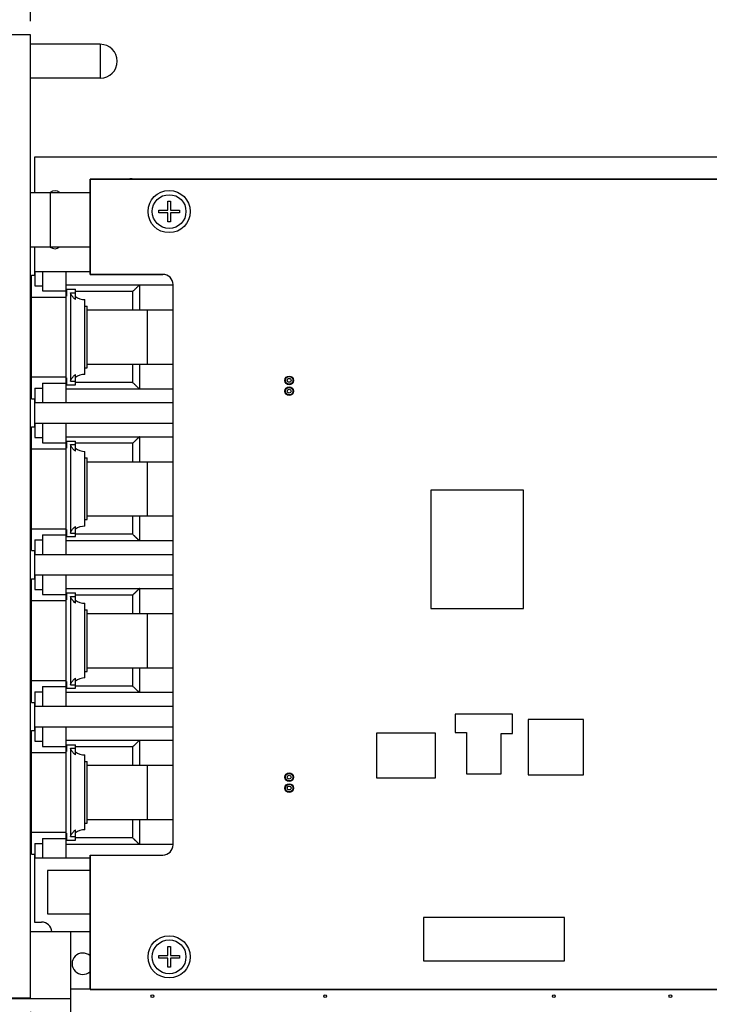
# Model space of a CAD drawing. Header units: inches. Extents: x 0.2 to 16.8, y 0.1 to 10.8.
# Tile 12 of 25: x 8.2 to 11.3, y 3.8 to 8.3. Entities that reach past the tile are written whole.
import ezdxf

# ---------------------------------------------------------------- set-up
doc = ezdxf.new("R2010")
doc.units = ezdxf.units.IN
doc.header["$LTSCALE"] = 0.935
doc.header["$MEASUREMENT"] = 0
doc.layers.get('0').update_dxf_attribs({"linetype": 'CONTINUOUS'})
for name, color, linetype in [('02___PRT_ALL_AXES', 7, 'CONTINUOUS'), ('DIMENSIONS', 7, 'CONTINUOUS'), ('ECAD_ASSY__LABEL_REV1', 7, 'CONTINUOUS'), ('ECAD_CE_LOGO', 7, 'CONTINUOUS'), ('ECAD_CHINA_ROHS_40', 7, 'CONTINUOUS'), ('ECAD_CTICK_NEW', 7, 'CONTINUOUS'), ('ECAD_GLOBAL_FD_70_10_FD70', 7, 'CONTINUOUS'), ('ECAD_S_N_LABEL_REV1', 7, 'CONTINUOUS'), ('ECAD_WEEELOGO_LG', 7, 'CONTINUOUS')]:
    doc.layers.add(name, color=color, linetype=linetype)
doc.styles.get("Standard").update_dxf_attribs({"font": 'txt', "width": 0.8})
doc.dimstyles.new('DIMSTYLE_1', dxfattribs={"dimtxt": 0.125, "dimasz": 0.18, "dimexe": 0.125, "dimexo": 0.0625, "dimgap": 0.0625, "dimtad": 0, "dimtih": 1, "dimtoh": 1, "dimzin": 4, "dimdsep": 46, "dimtxsty": 'STANDARD', "dimblk": '_FILLED', "dimblk1": '_FILLED', "dimblk2": '_FILLED', "dimcen": 0.09, "dimadec": 0, "dimazin": 0, "dimtp": 0.001, "dimtm": 0.001, "dimtfac": 1, "dimtofl": 0, "dimtmove": 0, "dimatfit": 3, "dimldrblk": '_FILLED', "dimfxl": 1, "dimtolj": 1, "dimtzin": 4, "dimarcsym": 0})

# ---------------------------------------------------------------- blocks, each defined once
blk = doc.blocks.new('_FILLED')
at = {"color": 0, "linetype": 'BYBLOCK'}
blk.add_solid([(0, 0), (-1, 0.174), (-1, -0.174)], dxfattribs=at)
blk = doc.blocks.new('*D0')
at = {"layer": 'DIMENSIONS', "color": 2, "linetype": 'CONTINUOUS'}
for p, q in [((8.2118, 3.7732), (8.2118, 1.5888)), ((6.5968, 3.7203), (6.5968, 1.5888)), ((6.5968, 1.7138), (6.2368, 1.7138)), ((8.2118, 1.7138), (8.5718, 1.7138))]:
    blk.add_line(p, q, dxfattribs=at)
at = {"layer": 'DIMENSIONS', "color": 2, "linetype": 'CONTINUOUS', "xscale": 0.18, "yscale": 0.18, "zscale": 0.18}
blk.add_blockref('_FILLED', (6.5968, 1.7138), dxfattribs=at)
at = {"layer": 'DIMENSIONS', "color": 2, "linetype": 'CONTINUOUS', "xscale": 0.18, "yscale": 0.18, "zscale": 0.18, "rotation": 180}
blk.add_blockref('_FILLED', (8.2118, 1.7138), dxfattribs=at)
at = {"layer": 'DIMENSIONS', "color": 2, "linetype": 'CONTINUOUS', "insert": (7.4043, 1.7763), "char_height": 0.125, "width": 0.925, "attachment_point": 2, "line_spacing_factor": 0.9}
blk.add_mtext('1.62{\\Ftxt.shx;\\W1.000000;\\H0.125000; }[41]', dxfattribs=at)
blk = doc.blocks.new('*D1')
at = {"layer": 'DIMENSIONS', "color": 2, "linetype": 'CONTINUOUS'}
for p, q in [((8.2118, 3.7732), (8.2118, 2.3388)), ((14.609, 3.7929), (14.609, 2.3388)), ((8.2118, 2.4638), (10.7354, 2.4638)), ((14.609, 2.4638), (12.0854, 2.4638))]:
    blk.add_line(p, q, dxfattribs=at)
at = {"layer": 'DIMENSIONS', "color": 2, "linetype": 'CONTINUOUS', "xscale": 0.18, "yscale": 0.18, "zscale": 0.18, "rotation": 180}
blk.add_blockref('_FILLED', (8.2118, 2.4638), dxfattribs=at)
at = {"layer": 'DIMENSIONS', "color": 2, "linetype": 'CONTINUOUS', "xscale": 0.18, "yscale": 0.18, "zscale": 0.18}
blk.add_blockref('_FILLED', (14.609, 2.4638), dxfattribs=at)
at = {"layer": 'DIMENSIONS', "color": 2, "linetype": 'CONTINUOUS', "insert": (11.4104, 2.5263), "char_height": 0.125, "width": 1.225, "attachment_point": 2, "line_spacing_factor": 0.9}
blk.add_mtext('6.40{\\Ftxt.shx;\\W1.000000;\\H0.125000; }[162.5]', dxfattribs=at)
blk = doc.blocks.new('*D3')
at = {"layer": 'DIMENSIONS', "color": 2, "linetype": 'CONTINUOUS'}
for p, q in [((8.2118, 8.3412), (8.2118, 9.1537)), ((15.0125, 6.7022), (15.0125, 9.1537)), ((8.2118, 9.0287), (10.9371, 9.0287)), ((15.0125, 9.0287), (12.2871, 9.0287))]:
    blk.add_line(p, q, dxfattribs=at)
at = {"layer": 'DIMENSIONS', "color": 2, "linetype": 'CONTINUOUS', "xscale": 0.18, "yscale": 0.18, "zscale": 0.18, "rotation": 180}
blk.add_blockref('_FILLED', (8.2118, 9.0287), dxfattribs=at)
at = {"layer": 'DIMENSIONS', "color": 2, "linetype": 'CONTINUOUS', "xscale": 0.18, "yscale": 0.18, "zscale": 0.18}
blk.add_blockref('_FILLED', (15.0125, 9.0287), dxfattribs=at)
at = {"layer": 'DIMENSIONS', "color": 2, "linetype": 'CONTINUOUS', "insert": (11.6121, 9.0912), "char_height": 0.125, "width": 1.225, "attachment_point": 2, "line_spacing_factor": 0.9}
blk.add_mtext('6.80{\\Ftxt.shx;\\W1.000000;\\H0.125000; }[172.7]', dxfattribs=at)
blk = doc.blocks.new('*D4')
at = {"layer": 'DIMENSIONS', "color": 2, "linetype": 'CONTINUOUS'}
for p, q in [((7.7693, 7.5597), (7.7693, 9.9037)), ((8.2118, 8.3412), (8.2118, 9.9037)), ((7.7693, 9.7787), (7.3799, 9.7787)), ((8.2118, 9.7787), (8.5718, 9.7787))]:
    blk.add_line(p, q, dxfattribs=at)
at = {"layer": 'DIMENSIONS', "color": 2, "linetype": 'CONTINUOUS', "xscale": 0.18, "yscale": 0.18, "zscale": 0.18}
blk.add_blockref('_FILLED', (7.7693, 9.7787), dxfattribs=at)
at = {"layer": 'DIMENSIONS', "color": 2, "linetype": 'CONTINUOUS', "xscale": 0.18, "yscale": 0.18, "zscale": 0.18, "rotation": 180}
blk.add_blockref('_FILLED', (8.2118, 9.7787), dxfattribs=at)
at = {"layer": 'DIMENSIONS', "color": 2, "linetype": 'CONTINUOUS', "insert": (7.3174, 9.8412), "char_height": 0.125, "width": 1.025, "attachment_point": 3, "line_spacing_factor": 0.9}
blk.add_mtext('.44{\\Ftxt.shx;\\W1.000000;\\H0.125000; }[11.2]', dxfattribs=at)
blk = doc.blocks.new('*D5')
at = {"layer": 'DIMENSIONS', "color": 2, "linetype": 'CONTINUOUS'}
for p, q in [((7.9355, 6.9476), (7.9355, 10.6537)), ((8.2118, 8.3412), (8.2118, 10.6537)), ((7.9355, 10.5287), (7.5755, 10.5287)), ((8.2118, 10.5287), (8.5901, 10.5287))]:
    blk.add_line(p, q, dxfattribs=at)
at = {"layer": 'DIMENSIONS', "color": 2, "linetype": 'CONTINUOUS', "xscale": 0.18, "yscale": 0.18, "zscale": 0.18}
blk.add_blockref('_FILLED', (7.9355, 10.5287), dxfattribs=at)
at = {"layer": 'DIMENSIONS', "color": 2, "linetype": 'CONTINUOUS', "xscale": 0.18, "yscale": 0.18, "zscale": 0.18, "rotation": 180}
blk.add_blockref('_FILLED', (8.2118, 10.5287), dxfattribs=at)
at = {"layer": 'DIMENSIONS', "color": 2, "linetype": 'CONTINUOUS', "insert": (8.6526, 10.5912), "char_height": 0.125, "width": 0.725, "attachment_point": 1, "line_spacing_factor": 0.9}
blk.add_mtext('.28{\\Ftxt.shx;\\W1.000000;\\H0.125000; }[7]', dxfattribs=at)

msp = doc.modelspace()

# ---------------------------------------------------------------- linework, layer by layer
at = {"color": 7, "linetype": 'CONTINUOUS'}
for p, q in [((8.2118, 8.2787), (8.1118, 8.2787)), ((8.2118, 3.8328), (8.2118, 8.2787)), ((8.4863, 7.6136), (8.4863, 7.174)), ((12.7863, 7.6136), (8.4863, 7.6136)), ((8.2118, 7.5507), (8.4863, 7.5507)), ((8.3033, 7.3007), (8.3033, 7.5507)), ((8.8454, 7.4695), (8.8454, 7.5108)), ((8.8454, 7.5108), (8.8572, 7.5108)), ((8.8572, 7.5108), (8.8572, 7.4695)), ((8.8041, 7.4576), (8.8041, 7.4695)), ((8.8041, 7.4695), (8.8454, 7.4695)), ((8.8454, 7.4576), (8.8041, 7.4576)), ((8.8454, 7.4163), (8.8454, 7.4576)), ((8.8572, 7.4695), (8.8986, 7.4695)), ((8.8572, 7.4576), (8.8572, 7.4163)), ((8.8986, 7.4576), (8.8572, 7.4576)), ((8.8986, 7.4695), (8.8986, 7.4576)), ((8.8572, 7.4163), (8.8454, 7.4163)), ((8.2118, 7.3007), (8.4863, 7.3007)), ((8.2315, 7.1876), (8.2315, 7.121)), ((8.2315, 7.1876), (8.4863, 7.1876)), ((8.2665, 7.1876), (8.2665, 7.0974)), ((8.3765, 6.5826), (8.3765, 7.1876)), ((8.4863, 7.174), (8.8224, 7.174)), ((8.2165, 6.6001), (8.2165, 7.1701)), ((8.2165, 7.1701), (8.2315, 7.1701)), ((8.2315, 7.121), (8.2665, 7.121)), ((8.2665, 7.0974), (8.3765, 7.0974)), ((8.3765, 7.1251), (8.8694, 7.1251)), ((8.3785, 7.0951), (8.3765, 7.0951)), ((8.3785, 7.1051), (8.4195, 7.1051)), ((8.3785, 7.105), (8.3785, 7.0731)), ((8.3955, 7.089), (8.3955, 6.6811)), ((8.3955, 7.089), (8.4195, 7.089)), ((8.4195, 7.0582), (8.4195, 7.105)), ((8.6835, 7.0951), (8.4195, 7.0951)), ((8.6835, 7.0101), (8.6835, 7.0951)), ((8.7145, 7.1251), (8.7145, 7.0101)), ((8.8694, 4.5431), (8.8694, 7.127)), ((8.2165, 7.0821), (8.2118, 7.0821)), ((8.2165, 7.0692), (8.3765, 7.0692)), ((8.3785, 7.0731), (8.3765, 7.0731)), ((8.4625, 6.7126), (8.4625, 7.0576)), ((8.4625, 7.0271), (8.4735, 7.0271)), ((8.4735, 6.7431), (8.4735, 7.0271)), ((8.4735, 7.0101), (8.8694, 7.0101)), ((8.7515, 6.7601), (8.7515, 7.0101)), ((8.4625, 6.7431), (8.4735, 6.7431)), ((8.4735, 6.7601), (8.8694, 6.7601)), ((8.6835, 6.6751), (8.6835, 6.7601)), ((8.7145, 6.7601), (8.7145, 6.6451)), ((8.2165, 6.6881), (8.2118, 6.6881)), ((8.2165, 6.701), (8.3765, 6.701)), ((8.3785, 6.6971), (8.3765, 6.6971)), ((8.3785, 6.6751), (8.3765, 6.6751)), ((8.3785, 6.6971), (8.3785, 6.6651)), ((8.3955, 6.6811), (8.4195, 6.6811)), ((8.4195, 6.6651), (8.4195, 6.7119)), ((8.6835, 6.6751), (8.4195, 6.6751)), ((8.2315, 6.6491), (8.2315, 6.5826)), ((8.2315, 6.6491), (8.2665, 6.6491)), ((8.2665, 6.6727), (8.2665, 6.5826)), ((8.2665, 6.6727), (8.3765, 6.6727)), ((8.8694, 6.6451), (8.3765, 6.6451)), ((8.3785, 6.6651), (8.4195, 6.6651)), ((8.2165, 6.6001), (8.2315, 6.6001)), ((8.2315, 6.5826), (8.8694, 6.5826)), ((8.2165, 5.9001), (8.2165, 6.4701)), ((8.2165, 6.4701), (8.2315, 6.4701)), ((8.2315, 6.4876), (8.2315, 6.421)), ((8.2315, 6.4876), (8.8694, 6.4876)), ((8.2665, 6.4876), (8.2665, 6.3974)), ((8.3765, 5.8826), (8.3765, 6.4876)), ((8.2315, 6.421), (8.2665, 6.421)), ((8.3765, 6.4251), (8.8694, 6.4251)), ((8.3785, 6.4051), (8.4195, 6.4051)), ((8.3785, 6.405), (8.3785, 6.3731)), ((8.4195, 6.3582), (8.4195, 6.405)), ((8.7145, 6.4251), (8.7145, 6.3101)), ((8.2165, 6.3821), (8.2118, 6.3821)), ((8.2165, 6.3692), (8.3765, 6.3692)), ((8.2665, 6.3974), (8.3765, 6.3974)), ((8.3785, 6.3951), (8.3765, 6.3951)), ((8.3785, 6.3731), (8.3765, 6.3731)), ((8.3955, 6.389), (8.3955, 5.9811)), ((8.3955, 6.389), (8.4195, 6.389)), ((8.6835, 6.3951), (8.4195, 6.3951)), ((8.4625, 6.0126), (8.4625, 6.3576)), ((8.6835, 6.3101), (8.6835, 6.3951)), ((8.4625, 6.3271), (8.4735, 6.3271)), ((8.4735, 6.0431), (8.4735, 6.3271)), ((8.4735, 6.3101), (8.8694, 6.3101)), ((8.7515, 6.0601), (8.7515, 6.3101)), ((8.4625, 6.0431), (8.4735, 6.0431)), ((8.4735, 6.0601), (8.8694, 6.0601)), ((8.6835, 5.9751), (8.6835, 6.0601)), ((8.7145, 6.0601), (8.7145, 5.9451)), ((8.2165, 6.001), (8.3765, 6.001)), ((8.3785, 5.9971), (8.3765, 5.9971)), ((8.3785, 5.9971), (8.3785, 5.9651)), ((8.4195, 5.9651), (8.4195, 6.0119)), ((8.2165, 5.9881), (8.2118, 5.9881)), ((8.2315, 5.9491), (8.2315, 5.8826)), ((8.2315, 5.9491), (8.2665, 5.9491)), ((8.2665, 5.9727), (8.2665, 5.8826)), ((8.2665, 5.9727), (8.3765, 5.9727)), ((8.3785, 5.9751), (8.3765, 5.9751)), ((8.3785, 5.9651), (8.4195, 5.9651)), ((8.3955, 5.9811), (8.4195, 5.9811)), ((8.6835, 5.9751), (8.4195, 5.9751)), ((8.8694, 5.9451), (8.3765, 5.9451)), ((8.2165, 5.9001), (8.2315, 5.9001)), ((8.2315, 5.8826), (8.8694, 5.8826)), ((8.2165, 5.2001), (8.2165, 5.7701)), ((8.2165, 5.7701), (8.2315, 5.7701)), ((8.2315, 5.7876), (8.2315, 5.721)), ((8.2315, 5.7876), (8.8694, 5.7876)), ((8.2665, 5.7876), (8.2665, 5.6974)), ((8.3765, 5.1826), (8.3765, 5.7876)), ((8.3765, 5.7251), (8.8694, 5.7251)), ((8.7145, 5.7251), (8.7145, 5.6101)), ((8.2165, 5.6821), (8.2118, 5.6821)), ((8.2315, 5.721), (8.2665, 5.721)), ((8.2665, 5.6974), (8.3765, 5.6974)), ((8.3785, 5.6951), (8.3765, 5.6951)), ((8.3785, 5.7051), (8.4195, 5.7051)), ((8.3785, 5.705), (8.3785, 5.6731)), ((8.3955, 5.689), (8.3955, 5.2811)), ((8.3955, 5.689), (8.4195, 5.689)), ((8.4195, 5.6582), (8.4195, 5.705)), ((8.6835, 5.6951), (8.4195, 5.6951)), ((8.6835, 5.6101), (8.6835, 5.6951)), ((8.2165, 5.6692), (8.3765, 5.6692)), ((8.3785, 5.6731), (8.3765, 5.6731)), ((8.4625, 5.3126), (8.4625, 5.6576)), ((8.4625, 5.6271), (8.4735, 5.6271)), ((8.4735, 5.3431), (8.4735, 5.6271)), ((8.4735, 5.6101), (8.8694, 5.6101)), ((8.7515, 5.3601), (8.7515, 5.6101)), ((8.4735, 5.3601), (8.8694, 5.3601)), ((8.6835, 5.2751), (8.6835, 5.3601)), ((8.7145, 5.3601), (8.7145, 5.2451)), ((8.4625, 5.3431), (8.4735, 5.3431)), ((8.2165, 5.2881), (8.2118, 5.2881)), ((8.2165, 5.301), (8.3765, 5.301)), ((8.2665, 5.2727), (8.2665, 5.1826)), ((8.2665, 5.2727), (8.3765, 5.2727)), ((8.3785, 5.2971), (8.3765, 5.2971)), ((8.3785, 5.2751), (8.3765, 5.2751)), ((8.3785, 5.2971), (8.3785, 5.2651)), ((8.3955, 5.2811), (8.4195, 5.2811)), ((8.4195, 5.2651), (8.4195, 5.3119)), ((8.6835, 5.2751), (8.4195, 5.2751)), ((8.2315, 5.2491), (8.2315, 5.1826)), ((8.2315, 5.2491), (8.2665, 5.2491)), ((8.8694, 5.2451), (8.3765, 5.2451)), ((8.3785, 5.2651), (8.4195, 5.2651)), ((8.2165, 5.2001), (8.2315, 5.2001)), ((8.2315, 5.1826), (8.8694, 5.1826)), ((8.2315, 5.0876), (8.2315, 5.021)), ((8.2315, 5.0876), (8.8694, 5.0876)), ((8.2665, 5.0876), (8.2665, 4.9974)), ((8.3765, 4.4826), (8.3765, 5.0876)), ((8.2165, 4.5001), (8.2165, 5.0701)), ((8.2165, 5.0701), (8.2315, 5.0701)), ((8.2315, 5.021), (8.2665, 5.021)), ((8.2665, 4.9974), (8.3765, 4.9974)), ((8.3765, 5.0251), (8.8694, 5.0251)), ((8.3785, 4.9951), (8.3765, 4.9951)), ((8.3785, 5.0051), (8.4195, 5.0051)), ((8.3785, 5.005), (8.3785, 4.9731)), ((8.4195, 4.9582), (8.4195, 5.005)), ((8.6835, 4.9951), (8.4195, 4.9951)), ((8.6835, 4.9101), (8.6835, 4.9951)), ((8.7145, 5.0251), (8.7145, 4.9101)), ((8.2165, 4.9821), (8.2118, 4.9821)), ((8.2165, 4.9692), (8.3765, 4.9692)), ((8.3785, 4.9731), (8.3765, 4.9731)), ((8.3955, 4.989), (8.3955, 4.5811)), ((8.3955, 4.989), (8.4195, 4.989)), ((8.4625, 4.6126), (8.4625, 4.9576)), ((8.4625, 4.9271), (8.4735, 4.9271)), ((8.4735, 4.6431), (8.4735, 4.9271)), ((8.4735, 4.9101), (8.8694, 4.9101)), ((8.7515, 4.6601), (8.7515, 4.9101)), ((8.4625, 4.6431), (8.4735, 4.6431)), ((8.4735, 4.6601), (8.8694, 4.6601)), ((8.6835, 4.5751), (8.6835, 4.6601)), ((8.7145, 4.6601), (8.7145, 4.5451)), ((8.2165, 4.5881), (8.2118, 4.5881)), ((8.2165, 4.601), (8.3765, 4.601)), ((8.3785, 4.5971), (8.3765, 4.5971)), ((8.3785, 4.5971), (8.3785, 4.5651)), ((8.4195, 4.5651), (8.4195, 4.6119)), ((8.2315, 4.5491), (8.2315, 4.4826)), ((8.2315, 4.5491), (8.2665, 4.5491)), ((8.2665, 4.5727), (8.2665, 4.4826)), ((8.2665, 4.5727), (8.3765, 4.5727)), ((8.3785, 4.5751), (8.3765, 4.5751)), ((8.8694, 4.5451), (8.3765, 4.5451)), ((8.3785, 4.5651), (8.4195, 4.5651)), ((8.3955, 4.5811), (8.4195, 4.5811)), ((8.6835, 4.5751), (8.4195, 4.5751)), ((8.2165, 4.5001), (8.2315, 4.5001)), ((8.4863, 4.4961), (8.4863, 3.8766)), ((8.4863, 4.4961), (8.8224, 4.4961)), ((8.2315, 4.4826), (8.4863, 4.4826)), ((8.2118, 4.1428), (8.4863, 4.1428)), ((8.3978, 3.5638), (8.3978, 4.1428)), ((8.8454, 4.0325), (8.8454, 4.0738)), ((8.8454, 4.0738), (8.8572, 4.0738)), ((8.8572, 4.0738), (8.8572, 4.0325)), ((8.8041, 4.0206), (8.8041, 4.0325)), ((8.8041, 4.0325), (8.8454, 4.0325)), ((8.8454, 4.0206), (8.8041, 4.0206)), ((8.8454, 3.9793), (8.8454, 4.0206)), ((8.8572, 4.0325), (8.8986, 4.0325)), ((8.8572, 4.0206), (8.8572, 3.9793)), ((8.8986, 4.0206), (8.8572, 4.0206)), ((8.8986, 4.0325), (8.8986, 4.0206)), ((8.8572, 3.9793), (8.8454, 3.9793)), ((8.3978, 3.8798), (8.4863, 3.8798)), ((8.4863, 3.8766), (14.5843, 3.8766)), ((8.3978, 3.8328), (8.1068, 3.8328)), ((8.2118, 3.8357), (8.1118, 3.8357))]:
    msp.add_line(p, q, dxfattribs=at)
for centre, radius in [((8.8513, 7.4636), 0.0974), ((8.8513, 7.4636), 0.0778), ((9.4053, 6.6852), 0.02), ((9.4053, 6.6852), 0.0175), ((9.4053, 6.6852), 0.00884), ((9.4053, 6.6352), 0.02), ((9.4053, 6.6352), 0.0175), ((9.4053, 6.6352), 0.00884), ((9.4053, 4.8552), 0.02), ((9.4053, 4.8552), 0.0175), ((9.4053, 4.8552), 0.00884), ((9.4053, 4.8052), 0.02), ((9.4053, 4.8052), 0.0175), ((9.4053, 4.8052), 0.00884), ((8.8513, 4.0266), 0.0974), ((8.8513, 4.0266), 0.0778)]:
    msp.add_circle(centre, radius, dxfattribs=at)
for centre, radius, start, end in [((8.8224, 7.127), 0.047, 0, 90), ((8.4618, 7.1275), 0.07, 232.8363, 270.5836), ((8.4618, 6.6426), 0.07, 89.4164, 127.1637), ((8.4618, 6.4275), 0.07, 232.8363, 270.5836), ((8.4618, 5.9426), 0.07, 89.4164, 127.1637), ((8.4618, 5.7275), 0.07, 232.8363, 270.5836), ((8.4618, 5.2426), 0.07, 89.4164, 127.1637), ((8.4618, 5.0275), 0.07, 232.8363, 270.5836), ((8.4618, 4.5426), 0.07, 89.4164, 127.1637), ((8.8224, 4.5431), 0.047, 270, 360), ((8.4528, 3.9952), 0.0492, 47.0106, 312.9894)]:
    msp.add_arc(centre, radius, start, end, dxfattribs=at)
for points, knots in [([(8.4195, 7.0582), (8.4167, 7.0601), (8.4128, 7.0633), (8.4081, 7.0681), (8.4049, 7.0719), (8.4021, 7.0759), (8.3987, 7.0815), (8.3966, 7.086), (8.3955, 7.089)], [0, 0, 0, 0, 0.253935, 0.38, 0.505304, 0.629926, 0.753959, 1, 1, 1, 1]), ([(8.7145, 7.1251), (8.7145, 7.1251), (8.7144, 7.125), (8.7144, 7.125), (8.7143, 7.125), (8.7142, 7.1249), (8.7141, 7.1248), (8.714, 7.1247), (8.7138, 7.1246), (8.7136, 7.1244), (8.7133, 7.1241), (8.7129, 7.1237), (8.7123, 7.1232), (8.7116, 7.1226), (8.7109, 7.1219), (8.7101, 7.1211), (8.7093, 7.1203), (8.7083, 7.1194), (8.707, 7.1182), (8.7053, 7.1165), (8.7032, 7.1144), (8.7009, 7.1122), (8.6986, 7.1099), (8.6961, 7.1075), (8.6937, 7.1051), (8.6911, 7.1026), (8.6878, 7.0993), (8.6852, 7.0967), (8.6835, 7.0951)], [0, 0, 0, 0, 0.000421, 0.001034, 0.002878, 0.005563, 0.00909, 0.01345, 0.018625, 0.024595, 0.031342, 0.047065, 0.065583, 0.086679, 0.110128, 0.135713, 0.163228, 0.192477, 0.223287, 0.28894, 0.359072, 0.432773, 0.509301, 0.58806, 0.668546, 0.75033, 0.833054, 1, 1, 1, 1]), ([(8.3955, 6.6811), (8.3966, 6.6841), (8.3987, 6.6886), (8.4021, 6.6942), (8.4049, 6.6982), (8.4081, 6.702), (8.4128, 6.7068), (8.4167, 6.71), (8.4195, 6.7119)], [0, 0, 0, 0, 0.246041, 0.370074, 0.494696, 0.62, 0.746065, 1, 1, 1, 1]), ([(8.7145, 6.6451), (8.7145, 6.6451), (8.7144, 6.6451), (8.7144, 6.6451), (8.7143, 6.6451), (8.7142, 6.6452), (8.7141, 6.6453), (8.714, 6.6454), (8.7138, 6.6455), (8.7136, 6.6457), (8.7133, 6.646), (8.7129, 6.6464), (8.7123, 6.6469), (8.7116, 6.6475), (8.7109, 6.6482), (8.7101, 6.649), (8.7093, 6.6498), (8.7083, 6.6507), (8.707, 6.6519), (8.7053, 6.6536), (8.7032, 6.6557), (8.7009, 6.6579), (8.6986, 6.6602), (8.6961, 6.6626), (8.6937, 6.665), (8.6911, 6.6675), (8.6878, 6.6709), (8.6852, 6.6734), (8.6835, 6.6751)], [0, 0, 0, 0, 0.000421, 0.001034, 0.002878, 0.005563, 0.00909, 0.01345, 0.018625, 0.024595, 0.031342, 0.047065, 0.065583, 0.086679, 0.110128, 0.135713, 0.163228, 0.192477, 0.223287, 0.28894, 0.359072, 0.432773, 0.509301, 0.58806, 0.668546, 0.75033, 0.833054, 1, 1, 1, 1]), ([(8.7145, 6.4251), (8.7145, 6.4251), (8.7144, 6.425), (8.7144, 6.425), (8.7143, 6.425), (8.7142, 6.4249), (8.7141, 6.4248), (8.714, 6.4247), (8.7138, 6.4246), (8.7136, 6.4244), (8.7133, 6.4241), (8.7129, 6.4237), (8.7123, 6.4232), (8.7116, 6.4226), (8.7109, 6.4219), (8.7101, 6.4211), (8.7093, 6.4203), (8.7083, 6.4194), (8.707, 6.4182), (8.7053, 6.4165), (8.7032, 6.4144), (8.7009, 6.4122), (8.6986, 6.4099), (8.6961, 6.4075), (8.6937, 6.4051), (8.6911, 6.4026), (8.6878, 6.3993), (8.6852, 6.3967), (8.6835, 6.3951)], [0, 0, 0, 0, 0.000421, 0.001034, 0.002878, 0.005563, 0.00909, 0.01345, 0.018625, 0.024595, 0.031342, 0.047065, 0.065583, 0.086679, 0.110128, 0.135713, 0.163228, 0.192477, 0.223287, 0.28894, 0.359072, 0.432773, 0.509301, 0.58806, 0.668546, 0.75033, 0.833054, 1, 1, 1, 1]), ([(8.4195, 6.3582), (8.4167, 6.3601), (8.4128, 6.3633), (8.4081, 6.3681), (8.4049, 6.3719), (8.4021, 6.3759), (8.3987, 6.3815), (8.3966, 6.386), (8.3955, 6.389)], [0, 0, 0, 0, 0.253935, 0.38, 0.505304, 0.629926, 0.753959, 1, 1, 1, 1]), ([(8.3955, 5.9811), (8.3966, 5.9841), (8.3987, 5.9886), (8.4021, 5.9942), (8.4049, 5.9982), (8.4081, 6.002), (8.4128, 6.0068), (8.4167, 6.01), (8.4195, 6.0119)], [0, 0, 0, 0, 0.246041, 0.370074, 0.494696, 0.62, 0.746065, 1, 1, 1, 1]), ([(8.7145, 5.9451), (8.7145, 5.9451), (8.7144, 5.9451), (8.7144, 5.9451), (8.7143, 5.9451), (8.7142, 5.9452), (8.7141, 5.9453), (8.714, 5.9454), (8.7138, 5.9455), (8.7136, 5.9457), (8.7133, 5.946), (8.7129, 5.9464), (8.7123, 5.9469), (8.7116, 5.9475), (8.7109, 5.9482), (8.7101, 5.949), (8.7093, 5.9498), (8.7083, 5.9507), (8.707, 5.9519), (8.7053, 5.9536), (8.7032, 5.9557), (8.7009, 5.9579), (8.6986, 5.9602), (8.6961, 5.9626), (8.6937, 5.965), (8.6911, 5.9675), (8.6878, 5.9709), (8.6852, 5.9734), (8.6835, 5.9751)], [0, 0, 0, 0, 0.000421, 0.001034, 0.002878, 0.005563, 0.00909, 0.01345, 0.018625, 0.024595, 0.031342, 0.047065, 0.065583, 0.086679, 0.110128, 0.135713, 0.163228, 0.192477, 0.223287, 0.28894, 0.359072, 0.432773, 0.509301, 0.58806, 0.668546, 0.75033, 0.833054, 1, 1, 1, 1]), ([(8.7145, 5.7251), (8.7145, 5.7251), (8.7144, 5.725), (8.7144, 5.725), (8.7143, 5.725), (8.7142, 5.7249), (8.7141, 5.7248), (8.714, 5.7247), (8.7138, 5.7246), (8.7136, 5.7244), (8.7133, 5.7241), (8.7129, 5.7237), (8.7123, 5.7232), (8.7116, 5.7226), (8.7109, 5.7219), (8.7101, 5.7211), (8.7093, 5.7203), (8.7083, 5.7194), (8.707, 5.7182), (8.7053, 5.7165), (8.7032, 5.7144), (8.7009, 5.7122), (8.6986, 5.7099), (8.6961, 5.7075), (8.6937, 5.7051), (8.6911, 5.7026), (8.6878, 5.6993), (8.6852, 5.6967), (8.6835, 5.6951)], [0, 0, 0, 0, 0.000421, 0.001034, 0.002878, 0.005563, 0.00909, 0.01345, 0.018625, 0.024595, 0.031342, 0.047065, 0.065583, 0.086679, 0.110128, 0.135713, 0.163228, 0.192477, 0.223287, 0.28894, 0.359072, 0.432773, 0.509301, 0.58806, 0.668546, 0.75033, 0.833054, 1, 1, 1, 1]), ([(8.4195, 5.6582), (8.4167, 5.6601), (8.4128, 5.6633), (8.4081, 5.6681), (8.4049, 5.6719), (8.4021, 5.6759), (8.3987, 5.6815), (8.3966, 5.686), (8.3955, 5.689)], [0, 0, 0, 0, 0.253935, 0.38, 0.505304, 0.629926, 0.753959, 1, 1, 1, 1]), ([(8.3955, 5.2811), (8.3966, 5.2841), (8.3987, 5.2886), (8.4021, 5.2942), (8.4049, 5.2982), (8.4081, 5.302), (8.4128, 5.3068), (8.4167, 5.31), (8.4195, 5.3119)], [0, 0, 0, 0, 0.246041, 0.370074, 0.494696, 0.62, 0.746065, 1, 1, 1, 1]), ([(8.7145, 5.2451), (8.7145, 5.2451), (8.7144, 5.2451), (8.7144, 5.2451), (8.7143, 5.2451), (8.7142, 5.2452), (8.7141, 5.2453), (8.714, 5.2454), (8.7138, 5.2455), (8.7136, 5.2457), (8.7133, 5.246), (8.7129, 5.2464), (8.7123, 5.2469), (8.7116, 5.2475), (8.7109, 5.2482), (8.7101, 5.249), (8.7093, 5.2498), (8.7083, 5.2507), (8.707, 5.2519), (8.7053, 5.2536), (8.7032, 5.2557), (8.7009, 5.2579), (8.6986, 5.2602), (8.6961, 5.2626), (8.6937, 5.265), (8.6911, 5.2675), (8.6878, 5.2709), (8.6852, 5.2734), (8.6835, 5.2751)], [0, 0, 0, 0, 0.000421, 0.001034, 0.002878, 0.005563, 0.00909, 0.01345, 0.018625, 0.024595, 0.031342, 0.047065, 0.065583, 0.086679, 0.110128, 0.135713, 0.163228, 0.192477, 0.223287, 0.28894, 0.359072, 0.432773, 0.509301, 0.58806, 0.668546, 0.75033, 0.833054, 1, 1, 1, 1]), ([(8.7145, 5.0251), (8.7145, 5.0251), (8.7144, 5.025), (8.7144, 5.025), (8.7143, 5.025), (8.7142, 5.0249), (8.7141, 5.0248), (8.714, 5.0247), (8.7138, 5.0246), (8.7136, 5.0244), (8.7133, 5.0241), (8.7129, 5.0237), (8.7123, 5.0232), (8.7116, 5.0226), (8.7109, 5.0219), (8.7101, 5.0211), (8.7093, 5.0203), (8.7083, 5.0194), (8.707, 5.0182), (8.7053, 5.0165), (8.7032, 5.0144), (8.7009, 5.0122), (8.6986, 5.0099), (8.6961, 5.0075), (8.6937, 5.0051), (8.6911, 5.0026), (8.6878, 4.9993), (8.6852, 4.9967), (8.6835, 4.9951)], [0, 0, 0, 0, 0.000421, 0.001034, 0.002878, 0.005563, 0.00909, 0.01345, 0.018625, 0.024595, 0.031342, 0.047065, 0.065583, 0.086679, 0.110128, 0.135713, 0.163228, 0.192477, 0.223287, 0.28894, 0.359072, 0.432773, 0.509301, 0.58806, 0.668546, 0.75033, 0.833054, 1, 1, 1, 1]), ([(8.4195, 4.9582), (8.4167, 4.9601), (8.4128, 4.9633), (8.4081, 4.9681), (8.4049, 4.9719), (8.4021, 4.9759), (8.3987, 4.9815), (8.3966, 4.986), (8.3955, 4.989)], [0, 0, 0, 0, 0.253935, 0.38, 0.505304, 0.629926, 0.753959, 1, 1, 1, 1]), ([(8.3955, 4.5811), (8.3966, 4.5841), (8.3987, 4.5886), (8.4021, 4.5942), (8.4049, 4.5982), (8.4081, 4.602), (8.4128, 4.6068), (8.4167, 4.61), (8.4195, 4.6119)], [0, 0, 0, 0, 0.246041, 0.370074, 0.494696, 0.62, 0.746065, 1, 1, 1, 1]), ([(8.7145, 4.5451), (8.7145, 4.5451), (8.7144, 4.5451), (8.7144, 4.5451), (8.7143, 4.5451), (8.7142, 4.5452), (8.7141, 4.5453), (8.714, 4.5454), (8.7138, 4.5455), (8.7136, 4.5457), (8.7133, 4.546), (8.7129, 4.5464), (8.7123, 4.5469), (8.7116, 4.5475), (8.7109, 4.5482), (8.7101, 4.549), (8.7093, 4.5498), (8.7083, 4.5507), (8.707, 4.5519), (8.7053, 4.5536), (8.7032, 4.5557), (8.7009, 4.5579), (8.6986, 4.5602), (8.6961, 4.5626), (8.6937, 4.565), (8.6911, 4.5675), (8.6878, 4.5709), (8.6852, 4.5734), (8.6835, 4.5751)], [0, 0, 0, 0, 0.000421, 0.001034, 0.002878, 0.005563, 0.00909, 0.01345, 0.018625, 0.024595, 0.031342, 0.047065, 0.065583, 0.086679, 0.110128, 0.135713, 0.163228, 0.192477, 0.223287, 0.28894, 0.359072, 0.432773, 0.509301, 0.58806, 0.668546, 0.75033, 0.833054, 1, 1, 1, 1])]:
    msp.add_open_spline(points, degree=3, knots=knots, dxfattribs=at)
at = {"layer": '02___PRT_ALL_AXES', "color": 7, "linetype": 'CONTINUOUS'}
for p, q in [((8.5338, 8.2347), (8.2118, 8.2347)), ((8.5338, 8.2347), (8.5338, 8.0787)), ((8.5338, 8.0787), (8.2118, 8.0787)), ((8.2298, 7.7137), (8.2298, 7.5507)), ((14.5302, 7.7137), (8.2298, 7.7137)), ((8.4863, 7.174), (8.4863, 7.6136)), ((8.4863, 7.6136), (12.7863, 7.6136)), ((8.2298, 7.3007), (8.2298, 7.1701)), ((8.8224, 7.174), (8.4863, 7.174)), ((8.8694, 4.5431), (8.8694, 7.127)), ((8.2298, 6.6001), (8.2298, 6.4701)), ((8.2298, 5.9001), (8.2298, 5.7701)), ((8.2298, 5.2001), (8.2298, 5.0701)), ((8.2298, 4.5001), (8.2298, 4.1867)), ((8.4863, 3.8766), (8.4863, 4.4961)), ((8.4863, 4.4961), (8.8224, 4.4961)), ((8.2298, 4.1867), (8.2628, 4.1867)), ((14.5843, 3.8766), (8.4863, 3.8766))]:
    msp.add_line(p, q, dxfattribs=at)
for centre, radius in [((9.4053, 6.6852), 0.02), ((9.4053, 6.6352), 0.02), ((9.4053, 4.8552), 0.02), ((9.4053, 4.8052), 0.02), ((8.774, 3.8456), 0.0065), ((9.5709, 3.8456), 0.0065), ((10.6265, 3.8456), 0.0065), ((11.1641, 3.8456), 0.0065)]:
    msp.add_circle(centre, radius, dxfattribs=at)
for centre, radius, start, end in [((8.5338, 8.1567), 0.078, 270, 90), ((8.3243, 7.5257), 0.0335, 48.3854, 130.0827), ((8.3243, 7.3257), 0.0335, 229.9173, 311.6146), ((8.8224, 7.127), 0.047, 360, 90), ((8.8224, 4.5431), 0.047, 270, 0), ((8.2628, 4.1397), 0.047, 3.7947, 90)]:
    msp.add_arc(centre, radius, start, end, dxfattribs=at)
at = {"layer": 'ECAD_ASSY__LABEL_REV1', "color": 7, "linetype": 'CONTINUOUS'}
for p, q in [((8.2897, 4.4247), (8.2897, 4.2246)), ((8.4863, 4.4247), (8.2897, 4.4247)), ((8.2897, 4.2246), (8.4863, 4.2246))]:
    msp.add_line(p, q, dxfattribs=at)
at = {"layer": 'ECAD_CE_LOGO', "color": 7, "linetype": 'CONTINUOUS'}
for p, q in [((9.8081, 5.058), (9.8081, 4.8515)), ((10.0805, 5.058), (9.8081, 5.058)), ((10.0805, 4.8515), (10.0805, 5.058)), ((9.8081, 4.8515), (10.0805, 4.8515))]:
    msp.add_line(p, q, dxfattribs=at)
at = {"layer": 'ECAD_CHINA_ROHS_40', "color": 7, "linetype": 'CONTINUOUS'}
for p, q in [((10.5073, 5.1215), (10.5073, 4.8655)), ((10.7633, 5.1215), (10.5073, 5.1215)), ((10.7633, 4.8655), (10.7633, 5.1215)), ((10.5073, 4.8655), (10.7633, 4.8655))]:
    msp.add_line(p, q, dxfattribs=at)
at = {"layer": 'ECAD_CTICK_NEW', "color": 7, "linetype": 'CONTINUOUS'}
for p, q in [((10.1704, 5.1454), (10.1704, 5.0608)), ((10.4361, 5.1454), (10.1704, 5.1454)), ((10.4361, 5.0573), (10.4361, 5.1454)), ((10.1704, 5.0608), (10.224, 5.0608)), ((10.224, 5.0608), (10.224, 4.8712)), ((10.3833, 4.8712), (10.3833, 5.0573)), ((10.3833, 5.0573), (10.4361, 5.0573)), ((10.224, 4.8712), (10.3833, 4.8712))]:
    msp.add_line(p, q, dxfattribs=at)
at = {"layer": 'ECAD_GLOBAL_FD_70_10_FD70', "color": 7, "linetype": 'CONTINUOUS'}
msp.add_arc((8.6753, 7.5802), 0.035, 72.4434, 107.5566, dxfattribs=at)
at = {"layer": 'ECAD_S_N_LABEL_REV1', "color": 7, "linetype": 'CONTINUOUS'}
for p, q in [((10.6756, 4.2086), (10.0256, 4.2086)), ((10.0256, 4.2086), (10.0256, 4.0085)), ((10.6756, 4.0085), (10.6756, 4.2086)), ((10.0256, 4.0085), (10.6756, 4.0085))]:
    msp.add_line(p, q, dxfattribs=at)
at = {"layer": 'ECAD_WEEELOGO_LG', "color": 7, "linetype": 'CONTINUOUS'}
for p, q in [((10.0584, 6.1786), (10.0584, 5.6325)), ((10.4859, 6.1786), (10.0584, 6.1786)), ((10.4859, 5.6325), (10.4859, 6.1786)), ((10.0584, 5.6325), (10.4859, 5.6325))]:
    msp.add_line(p, q, dxfattribs=at)

# ---------------------------------------------------------------- dimensions: what is measured, and where the dimension line sits
at = {"layer": 'DIMENSIONS', "color": 2, "linetype": 'CONTINUOUS'}
for base, p1, p2, picture, middle in [((7.9355, 10.5287), (8.2118, 8.2787), (7.9355, 6.8851), '*D5', (9.0151, 10.5287)), ((7.7693, 9.7787), (8.2118, 8.2787), (7.7693, 7.4972), '*D4', (6.8049, 9.7787)), ((8.2118, 2.4638), (14.609, 3.8554), (8.2118, 3.8357), '*D1', (11.4104, 2.4638))]:
    dim = msp.add_linear_dim(base=base, p1=p1, p2=p2, angle=180, dimstyle='DIMSTYLE_1', dxfattribs=at)
    dim.commit()
    dim.dimension.update_dxf_attribs({"geometry": picture, "text_midpoint": middle, "dimtype": 160})
for base, p1, p2, picture, middle in [((15.0125, 9.0287), (8.2118, 8.2787), (15.0125, 6.6397), '*D3', (11.6121, 9.0287)), ((8.2117641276, 1.713791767), (6.5967641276, 3.782791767), (8.2117641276, 3.835701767), '*D0', (7.4042641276, 1.713791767))]:
    dim = msp.add_linear_dim(base=base, p1=p1, p2=p2, dimstyle='DIMSTYLE_1', dxfattribs=at)
    dim.commit()
    dim.dimension.update_dxf_attribs({"geometry": picture, "text_midpoint": middle, "dimtype": 160})

doc.saveas('drawing.dxf')
